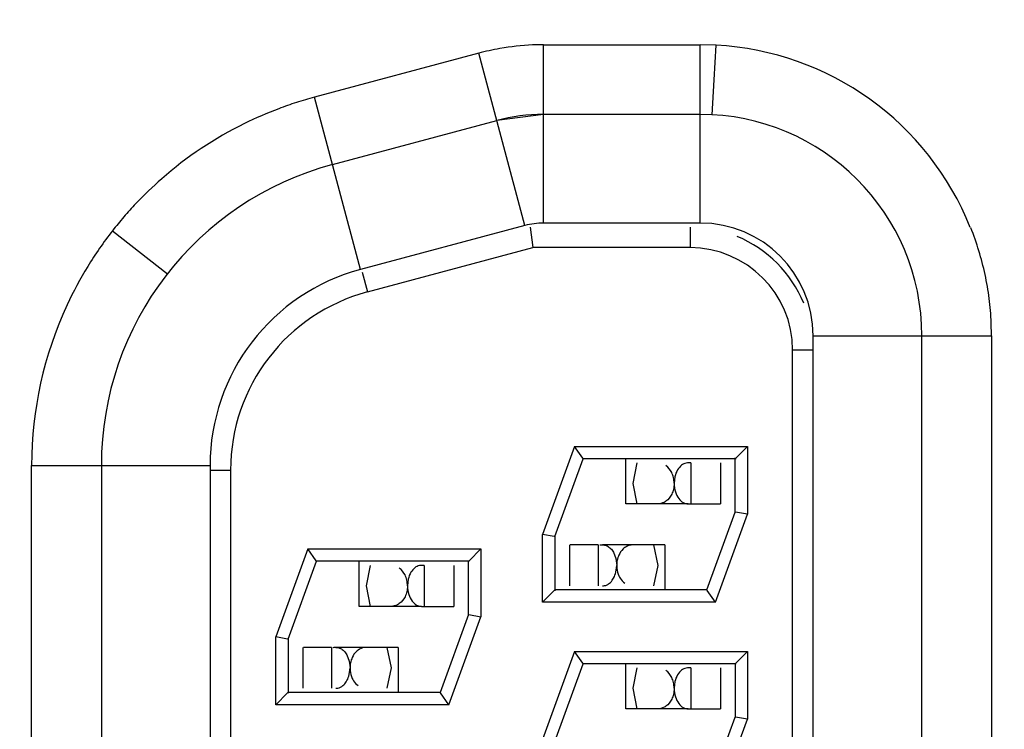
# Model space of a CAD drawing. Header units: inches. Extents: x 0 to 34, y 0 to 22.
# Tile 15 of 68: x 8.635 to 8.875, y 15.97 to 16.143. Entities that reach past the tile are written whole.
import ezdxf

# ---------------------------------------------------------------- set-up
doc = ezdxf.new("R2010")
doc.units = ezdxf.units.IN
doc.header["$LTSCALE"] = 1.87
doc.header["$MEASUREMENT"] = 0
doc.layers.get('0').update_dxf_attribs({"linetype": 'CONTINUOUS'})
doc.layers.add('DIMENSIONS', color=7, linetype='CONTINUOUS')
doc.styles.get("Standard").update_dxf_attribs({"font": 'txt', "width": 0.8})
doc.dimstyles.new('DIMSTYLE_1', dxfattribs={"dimtxt": 0.125, "dimasz": 0.18, "dimexe": 0.18, "dimexo": 0.0625, "dimgap": 0.09, "dimtad": 0, "dimtih": 1, "dimtoh": 1, "dimzin": 4, "dimdsep": 46, "dimtxsty": 'STANDARD', "dimblk": '_FILLED', "dimblk1": '_FILLED', "dimblk2": '_FILLED', "dimcen": 0.09, "dimadec": 0, "dimazin": 0, "dimtp": 0.01, "dimtm": 0.01, "dimtfac": 1, "dimtofl": 0, "dimtmove": 0, "dimatfit": 3, "dimldrblk": '_FILLED', "dimfxl": 1, "dimtolj": 1, "dimtzin": 4, "dimarcsym": 0})

# ---------------------------------------------------------------- blocks, each defined once
blk = doc.blocks.new('*D16')
at = {"layer": 'DIMENSIONS', "color": 2, "linetype": 'CONTINUOUS'}
for p, q in [((6.8272300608, 16.17663241), (6.5246606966, 16.0071168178)), ((9.4976764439, 16.17663241), (6.8272300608, 16.17663241)), ((6.5246606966, 16.0071168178), (5.3247764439, 16.0071168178))]:
    blk.add_line(p, q, dxfattribs=at)
at = {"layer": 'DIMENSIONS', "color": 2, "linetype": 'CONTINUOUS', "insert": (5.2622764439, 16.0696168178), "char_height": 0.125, "width": 1.125, "attachment_point": 3, "line_spacing_factor": 0.9}
blk.add_mtext('1.40{\\Ftxt.shx;\\W1.000000;\\H0.125000; }[35.4]', dxfattribs=at)
blk = doc.blocks.new('_FILLED')
at = {"color": 0, "linetype": 'BYBLOCK'}
blk.add_solid([(0, 0), (-1, 0.1736111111), (-1, -0.1736111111)], dxfattribs=at)
blk = doc.blocks.new('*D19')
at = {"layer": 'DIMENSIONS', "color": 2, "linetype": 'CONTINUOUS'}
blk.add_line((9.3186764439, 17.00563241), (5.3247764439, 17.00563241), dxfattribs=at)
at = {"layer": 'DIMENSIONS', "color": 2, "linetype": 'CONTINUOUS', "insert": (5.2622764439, 17.06813241), "char_height": 0.125, "width": 1.125, "attachment_point": 3, "line_spacing_factor": 0.9}
blk.add_mtext('2.22{\\Ftxt.shx;\\W1.000000;\\H0.125000; }[56.5]', dxfattribs=at)
blk = doc.blocks.new('*D21')
at = {"layer": 'DIMENSIONS', "color": 2, "linetype": 'CONTINUOUS'}
blk.add_line((10.1886764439, 18.02663241), (5.3247764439, 18.02663241), dxfattribs=at)
at = {"layer": 'DIMENSIONS', "color": 2, "linetype": 'CONTINUOUS', "insert": (5.2622764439, 18.08913241), "char_height": 0.125, "width": 1.125, "attachment_point": 3, "line_spacing_factor": 0.9}
blk.add_mtext('3.25{\\Ftxt.shx;\\W1.000000;\\H0.125000; }[82.4]', dxfattribs=at)

msp = doc.modelspace()

# ---------------------------------------------------------------- linework, layer by layer
at = {"color": 7, "linetype": 'CONTINUOUS'}
for p, q in [((8.7631503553, 16.0930921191), (8.7631503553, 16.1365921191)), ((8.7631503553, 16.1365921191), (8.8013856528, 16.1365921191)), ((8.8013856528, 16.0930921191), (8.8013856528, 16.1365921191)), ((8.80521279, 16.1364888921), (8.8013856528, 16.1365921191)), ((8.8047498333, 16.1280260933), (8.8052136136, 16.1364888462)), ((8.7473623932, 16.1345135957), (8.7073154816, 16.123783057)), ((8.758621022, 16.0924958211), (8.7473623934, 16.1345135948)), ((8.8042970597, 16.1195135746), (8.8047498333, 16.1280260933)), ((8.7185741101, 16.0817652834), (8.7073154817, 16.1237830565)), ((8.7631503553, 16.1195921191), (8.7517623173, 16.1180928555)), ((8.8013856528, 16.1195921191), (8.7631503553, 16.1195921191)), ((8.7117154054, 16.1073623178), (8.7517623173, 16.1180928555)), ((8.758621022, 16.0924958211), (8.7185741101, 16.0817652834)), ((8.8013856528, 16.0930921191), (8.7631503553, 16.0930921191)), ((8.6581028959, 16.0912112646), (8.6714986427, 16.0807445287)), ((8.7598856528, 16.0920921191), (8.7605439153, 16.0870921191)), ((8.7988856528, 16.0920921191), (8.7988856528, 16.0870921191)), ((8.7202387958, 16.0762923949), (8.7605439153, 16.0870921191)), ((8.7988856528, 16.0870921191), (8.7605439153, 16.0870921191)), ((8.7189447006, 16.081122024), (8.7202387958, 16.0762923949)), ((8.8723856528, 16.0655921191), (8.8723111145, 16.0687667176)), ((8.8288856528, 15.5485921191), (8.8288856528, 16.0655921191)), ((8.8288856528, 16.0655921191), (8.8723856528, 16.0655921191)), ((8.8553856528, 15.5485921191), (8.8553856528, 16.0655921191)), ((8.8723856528, 16.0655921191), (8.8723856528, 15.5485921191)), ((8.8238856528, 15.5520921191), (8.8238856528, 16.0620921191)), ((8.8288856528, 16.0620921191), (8.8238856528, 16.0620921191)), ((8.7707004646, 16.0385921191), (8.7628856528, 16.0171211)), ((8.7707004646, 16.0385921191), (8.8128856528, 16.0385921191)), ((8.7727247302, 16.0357011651), (8.7707004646, 16.0385921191)), ((8.8100032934, 16.0357097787), (8.8128856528, 16.0385921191)), ((8.8128856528, 16.0385921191), (8.8128856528, 16.0220631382)), ((8.7658856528, 16.0165921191), (8.7728010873, 16.0355921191)), ((8.8101001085, 16.0355921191), (8.7726577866, 16.0355921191)), ((8.7728010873, 16.0355921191), (8.7727170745, 16.0356973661)), ((8.7832395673, 16.024592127), (8.7832395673, 16.0355921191)), ((8.7849987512, 16.0295915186), (8.7859989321, 16.0345921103)), ((8.7991016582, 16.0345921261), (8.7991016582, 16.0245921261)), ((8.8063034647, 16.0345921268), (8.8063034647, 16.0245921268)), ((8.8098856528, 16.0225569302), (8.8098856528, 16.0358065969)), ((8.8098856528, 16.0355921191), (8.8099971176, 16.0357220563)), ((8.6383856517, 15.5810921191), (8.6383856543, 16.0339519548)), ((8.6383856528, 16.0339519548), (8.6818856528, 16.033951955)), ((8.6553856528, 16.033951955), (8.6553856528, 15.5802322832)), ((8.6818856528, 16.033951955), (8.6818856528, 15.5802322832)), ((8.6818856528, 16.0328257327), (8.6868856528, 16.0328257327)), ((8.6868856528, 16.0328257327), (8.6868856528, 15.5813585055)), ((8.795186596, 16.0312250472), (8.7949990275, 16.0295919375)), ((8.7859985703, 16.0245921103), (8.7849987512, 16.0295915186)), ((8.7984245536, 16.0245921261), (8.7832395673, 16.024592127)), ((8.7984242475, 16.0245716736), (8.7991016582, 16.0245921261)), ((8.7991016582, 16.0245921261), (8.8063034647, 16.0245921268)), ((8.8029702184, 16.0035921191), (8.8098856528, 16.0225921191)), ((8.8099869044, 16.0225723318), (8.8098856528, 16.0225921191)), ((8.8128856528, 16.0220631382), (8.8099884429, 16.0225739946)), ((8.805070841, 16.0005921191), (8.8128856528, 16.0220631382)), ((8.7628856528, 16.0005921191), (8.7628856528, 16.0171211)), ((8.7657822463, 16.0166103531), (8.7628856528, 16.0171211)), ((8.7658856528, 16.0165921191), (8.7657830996, 16.016608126)), ((8.7658856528, 16.0166274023), (8.7658856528, 16.0033776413)), ((8.7057004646, 16.0135921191), (8.6978856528, 15.9921211)), ((8.7057004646, 16.0135921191), (8.7478856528, 16.0135921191)), ((8.7077247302, 16.0107011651), (8.7057004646, 16.0135921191)), ((8.7450032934, 16.0107097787), (8.7478856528, 16.0135921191)), ((8.7478856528, 16.0135921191), (8.7478856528, 15.9970631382)), ((8.7694987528, 16.0145921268), (8.7694987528, 16.0045921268)), ((8.7764574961, 16.0145921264), (8.769694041, 16.0145921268)), ((8.7764574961, 16.0145921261), (8.7764574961, 16.0045921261)), ((8.7927579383, 16.014592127), (8.777572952, 16.0145921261)), ((8.7899989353, 16.0145921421), (8.7909987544, 16.0095927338)), ((8.7927579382, 16.014592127), (8.7927579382, 16.0035921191)), ((8.7008856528, 15.9915921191), (8.7078010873, 16.0105921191)), ((8.7451001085, 16.0105921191), (8.7076577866, 16.0105921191)), ((8.7078010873, 16.0105921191), (8.7077170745, 16.0106973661)), ((8.7182395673, 15.999592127), (8.7182395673, 16.0105921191)), ((8.7448856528, 15.9975568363), (8.7448856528, 16.0108065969)), ((8.7448856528, 16.0105921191), (8.7449971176, 16.0107220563)), ((8.7802164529, 16.0127723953), (8.7808101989, 16.0112280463)), ((8.7808101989, 16.0112280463), (8.7809984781, 16.0095923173)), ((8.7199987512, 16.0045915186), (8.7209989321, 16.0095921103)), ((8.7341016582, 16.0095921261), (8.7341016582, 15.9995921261)), ((8.7413034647, 16.0095921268), (8.7413034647, 15.9995921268)), ((8.7808109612, 16.0079594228), (8.7809984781, 16.0095923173)), ((8.7909987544, 16.0095927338), (8.7899985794, 16.0045921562)), ((8.7301865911, 16.0062250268), (8.7299990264, 16.0045919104)), ((8.7209985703, 15.9995921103), (8.7199987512, 16.0045915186)), ((8.7657680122, 16.0034744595), (8.7628856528, 16.0005921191)), ((8.7658856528, 16.0035921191), (8.7657741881, 16.0034621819)), ((8.8029702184, 16.0035921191), (8.7658856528, 16.0035921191)), ((8.8030381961, 16.0034841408), (8.8029702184, 16.0035921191)), ((8.805070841, 16.0005921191), (8.8030432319, 16.0034878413)), ((8.7334245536, 15.9995921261), (8.7182395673, 15.999592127)), ((8.733424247, 15.9995716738), (8.7341016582, 15.9995921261)), ((8.7341016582, 15.9995921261), (8.7413034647, 15.9995921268)), ((8.805070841, 16.0005921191), (8.7628856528, 16.0005921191)), ((8.7448856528, 15.9975921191), (8.7379702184, 15.9785921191)), ((8.740070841, 15.9755921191), (8.7478856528, 15.9970631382)), ((8.7448856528, 15.9975921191), (8.7449882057, 15.9975761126)), ((8.744989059, 15.9975738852), (8.7478856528, 15.9970631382)), ((8.6978856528, 15.9755921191), (8.6978856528, 15.9921211)), ((8.7007822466, 15.991610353), (8.6978856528, 15.9921211)), ((8.7008856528, 15.9915921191), (8.7007830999, 15.9916081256)), ((8.7008856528, 15.991627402), (8.7008856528, 15.9783776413)), ((8.7044987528, 15.9895921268), (8.7044987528, 15.9795921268)), ((8.7114574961, 15.9895921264), (8.704694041, 15.9895921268)), ((8.7114574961, 15.9895921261), (8.7114574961, 15.9795921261)), ((8.7277579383, 15.989592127), (8.712572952, 15.9895921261)), ((8.7249989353, 15.9895921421), (8.7259987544, 15.9845927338)), ((8.7277579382, 15.989592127), (8.7277579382, 15.9785921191)), ((8.7152164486, 15.987772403), (8.7158101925, 15.9862280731)), ((8.7707004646, 15.9885921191), (8.7628856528, 15.9671211)), ((8.7707004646, 15.9885921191), (8.8128856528, 15.9885921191)), ((8.7727247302, 15.9857011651), (8.7707004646, 15.9885921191)), ((8.8100032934, 15.9857097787), (8.8128856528, 15.9885921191)), ((8.8128856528, 15.9885921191), (8.8128856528, 15.9720631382)), ((8.7158101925, 15.9862280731), (8.7159984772, 15.9845923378)), ((8.7158109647, 15.9829594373), (8.7159984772, 15.9845923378)), ((8.7259987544, 15.9845927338), (8.7249985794, 15.9795921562)), ((8.7658856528, 15.9665921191), (8.7728010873, 15.9855921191)), ((8.8101001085, 15.9855921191), (8.7726577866, 15.9855921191)), ((8.7728010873, 15.9855921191), (8.7727170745, 15.9856973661)), ((8.7832395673, 15.974592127), (8.7832395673, 15.9855921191)), ((8.7849987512, 15.9795915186), (8.7859989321, 15.9845921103)), ((8.7991016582, 15.9845921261), (8.7991016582, 15.9745921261)), ((8.8063034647, 15.9845921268), (8.8063034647, 15.9745921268)), ((8.8098856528, 15.9855921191), (8.8099971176, 15.9857220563)), ((8.8098856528, 15.9855921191), (8.8098856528, 15.9725921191)), ((8.7859985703, 15.9745921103), (8.7849987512, 15.9795915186)), ((8.795186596, 15.9812250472), (8.7949990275, 15.9795919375)), ((8.7007680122, 15.9784744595), (8.6978856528, 15.9755921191)), ((8.7008856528, 15.9785921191), (8.7007741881, 15.9784621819)), ((8.7379702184, 15.9785921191), (8.7008856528, 15.9785921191)), ((8.7380381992, 15.9784841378), (8.7379702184, 15.9785921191)), ((8.740070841, 15.9755921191), (8.7380432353, 15.978487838)), ((8.740070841, 15.9755921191), (8.6978856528, 15.9755921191)), ((8.7984245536, 15.9745921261), (8.7832395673, 15.974592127)), ((8.7984242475, 15.9745716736), (8.7991016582, 15.9745921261)), ((8.7991016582, 15.9745921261), (8.8063034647, 15.9745921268)), ((8.8029702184, 15.9535921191), (8.8098856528, 15.9725921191)), ((8.8099869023, 15.9725723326), (8.8098856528, 15.9725921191)), ((8.8128856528, 15.9720631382), (8.8099884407, 15.972573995)), ((8.805070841, 15.9505921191), (8.8128856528, 15.9720631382))]:
    msp.add_line(p, q, dxfattribs=at)
for centre, radius, start, end in [((8.7635446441, 16.073810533), 0.0628229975, 100.0722482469, 104.9268061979), ((8.8013915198, 16.0657275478), 0.0708644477, 21.7791695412, 86.9089026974), ((8.7631503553, 16.0755921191), 0.044, 90, 104.9999999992), ((8.8013856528, 16.0655921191), 0.054, 0, 90), ((8.7313826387, 16.0339568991), 0.092994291, 116.239123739, 131.2296884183), ((8.7313856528, 16.033951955), 0.076, 104.9999999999, 180), ((8.7631503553, 16.0755921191), 0.0175, 90, 104.999999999), ((8.8013856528, 16.0655921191), 0.0275, 0, 90), ((8.7988856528, 16.0620921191), 0.03, 22.5, 67.5), ((8.7988856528, 16.0620921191), 0.025, 0, 90), ((8.7313856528, 16.033951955), 0.0495, 105.0000000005, 180), ((8.7318856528, 16.0328257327), 0.045, 105, 180), ((8.7312996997, 16.0339685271), 0.09291254, 155.0846302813, 179.9887765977)]:
    msp.add_arc(centre, radius, start, end, dxfattribs=at)
for points, knots in [([(8.7631503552, 16.1365921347), (8.7622621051, 16.1365898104), (8.7587154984, 16.1365192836), (8.7551759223, 16.1361266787), (8.7525575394, 16.1356653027)], [0, 0, 0, 0, 0.2504256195, 1, 1, 1, 1]), ([(8.7073154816, 16.1237830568), (8.7058507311, 16.1233701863), (8.7029222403, 16.1225407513), (8.6971854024, 16.1205210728), (8.692992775, 16.1187116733), (8.6902687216, 16.1173689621)], [0, 0, 0, 0, 0.2503240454, 0.5004470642, 1, 1, 1, 1]), ([(8.6700920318, 16.1038954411), (8.6679009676, 16.1019753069), (8.6647499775, 16.0989370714), (8.6613311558, 16.0951543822), (8.6594653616, 16.0929192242), (8.6585453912, 16.0917903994), (8.6581035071, 16.0912120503)], [0, 0, 0, 0, 0.5001596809, 0.7500668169, 0.8750462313, 1, 1, 1, 1]), ([(8.6581035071, 16.0912120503), (8.6570292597, 16.089806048), (8.6549055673, 16.0869747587), (8.6510594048, 16.0810401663), (8.6485428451, 16.0763608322), (8.6470541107, 16.0731588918)], [0, 0, 0, 0, 0.2503301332, 0.500433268, 1, 1, 1, 1]), ([(8.8723111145, 16.0687667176), (8.8722339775, 16.0707487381), (8.8718780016, 16.074705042), (8.8705392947, 16.0825277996), (8.8687893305, 16.0882521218), (8.8673175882, 16.0919350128)], [0, 0, 0, 0, 0.2500782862, 0.4999659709, 1, 1, 1, 1]), ([(8.7991016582, 16.0345921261), (8.7987151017, 16.0345921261), (8.7979013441, 16.0346405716), (8.7966948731, 16.0340360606), (8.7957221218, 16.0328489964), (8.7953238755, 16.0318091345), (8.795186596, 16.0312250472)], [0, 0, 0, 0, 0.2043184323, 0.4220448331, 0.6828621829, 1, 1, 1, 1]), ([(8.7950008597, 16.0296089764), (8.7949996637, 16.0300740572), (8.7948873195, 16.0309810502), (8.7943700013, 16.0325363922), (8.7936121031, 16.0335079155), (8.7930183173, 16.0339318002)], [0, 0, 0, 0, 0.2846354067, 0.5535004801, 1, 1, 1, 1]), ([(8.795000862, 16.0295747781), (8.794996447, 16.0291095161), (8.7948835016, 16.0282034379), (8.79437112, 16.0266460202), (8.7936111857, 16.0256753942), (8.7930169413, 16.0252517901)], [0, 0, 0, 0, 0.2847401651, 0.553400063, 1, 1, 1, 1]), ([(8.7949990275, 16.0295919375), (8.7950006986, 16.0288889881), (8.795184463, 16.0275727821), (8.7959695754, 16.0259255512), (8.796946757, 16.024995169), (8.7977978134, 16.0246450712), (8.7982195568, 16.0246016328), (8.7984245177, 16.0245937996)], [0, 0, 0, 0, 0.3173748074, 0.5896521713, 0.8105015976, 0.9073948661, 1, 1, 1, 1]), ([(8.7930169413, 16.0252517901), (8.7928640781, 16.0251428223), (8.7922559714, 16.0247707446), (8.7915304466, 16.0245921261), (8.7910062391, 16.0245921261)], [0, 0, 0, 0, 0.2636848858, 1, 1, 1, 1]), ([(8.7768958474, 16.0145921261), (8.7771942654, 16.0145921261), (8.7777996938, 16.0146241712), (8.7787355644, 16.0143719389), (8.779578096, 16.0137204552), (8.7800211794, 16.0131179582), (8.7802164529, 16.0127723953)], [0, 0, 0, 0, 0.2222627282, 0.4495225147, 0.7043726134, 1, 1, 1, 1]), ([(8.7829728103, 16.0139269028), (8.7828270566, 16.0138222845), (8.7822239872, 16.0133233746), (8.7817721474, 16.0126520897), (8.7815266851, 16.0121028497)], [0, 0, 0, 0, 0.2297202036, 1, 1, 1, 1]), ([(8.7849912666, 16.0145921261), (8.7848175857, 16.0145921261), (8.7841028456, 16.0145382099), (8.7834125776, 16.0142425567), (8.7829728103, 16.0139269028)], [0, 0, 0, 0, 0.2429083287, 1, 1, 1, 1]), ([(8.7815266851, 16.0121028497), (8.7814434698, 16.0119166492), (8.7811403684, 16.0111187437), (8.7809984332, 16.0102584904), (8.7809966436, 16.0096094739)], [0, 0, 0, 0, 0.2391056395, 1, 1, 1, 1]), ([(8.7300008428, 16.004608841), (8.7299996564, 16.005073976), (8.7298872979, 16.0059810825), (8.7293699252, 16.0075365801), (8.7286118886, 16.00850817), (8.7280180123, 16.0089320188)], [0, 0, 0, 0, 0.2846399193, 0.5535131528, 1, 1, 1, 1]), ([(8.7341016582, 16.0095921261), (8.7337151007, 16.0095921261), (8.7329013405, 16.0096405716), (8.7316948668, 16.0090360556), (8.730722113, 16.0078489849), (8.7303238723, 16.0068091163), (8.7301865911, 16.0062250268)], [0, 0, 0, 0, 0.2043182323, 0.4220445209, 0.6828619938, 1, 1, 1, 1]), ([(8.7809979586, 16.0095923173), (8.7809974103, 16.0093641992), (8.7810491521, 16.008481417), (8.7812827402, 16.0076077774), (8.781558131, 16.007012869)], [0, 0, 0, 0, 0.2581473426, 1, 1, 1, 1]), ([(8.7775708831, 16.0045936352), (8.7779047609, 16.0046062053), (8.7786223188, 16.0047386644), (8.7795719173, 16.0054400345), (8.7803607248, 16.0065362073), (8.7806916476, 16.007453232), (8.7808109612, 16.0079594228)], [0, 0, 0, 0, 0.2001421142, 0.4243513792, 0.6884708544, 1, 1, 1, 1]), ([(8.781558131, 16.007012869), (8.7816461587, 16.0068227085), (8.7820063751, 16.0061503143), (8.7825369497, 16.0055660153), (8.7829880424, 16.0052461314)], [0, 0, 0, 0, 0.2747982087, 1, 1, 1, 1]), ([(8.730000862, 16.0045747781), (8.7300005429, 16.0041096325), (8.7298882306, 16.0032022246), (8.7293688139, 16.0016473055), (8.7286109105, 16.0006756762), (8.7280169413, 16.0002517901)], [0, 0, 0, 0, 0.2846167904, 0.5534986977, 1, 1, 1, 1]), ([(8.7299990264, 16.0045919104), (8.7300006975, 16.0038889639), (8.7301844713, 16.002572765), (8.7309695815, 16.0009255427), (8.7319467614, 15.9999951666), (8.7327978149, 15.999645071), (8.7332195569, 15.9996016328), (8.7334245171, 15.9995937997)], [0, 0, 0, 0, 0.3173747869, 0.5896519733, 0.8105014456, 0.9073947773, 1, 1, 1, 1]), ([(8.7280169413, 16.0002517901), (8.7278642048, 16.0001427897), (8.7272561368, 15.9997705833), (8.7265305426, 15.9995921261), (8.7260062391, 15.9995921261)], [0, 0, 0, 0, 0.2635622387, 1, 1, 1, 1]), ([(8.7118958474, 15.9895921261), (8.7121942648, 15.9895921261), (8.7127996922, 15.9896241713), (8.7137355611, 15.9893719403), (8.7145780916, 15.9887204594), (8.7150211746, 15.9881179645), (8.7152164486, 15.987772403)], [0, 0, 0, 0, 0.2222628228, 0.4495227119, 0.7043727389, 1, 1, 1, 1]), ([(8.7179728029, 15.9889268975), (8.7178270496, 15.9888222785), (8.7172239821, 15.9883233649), (8.7167721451, 15.9876520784), (8.7165266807, 15.9871028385)], [0, 0, 0, 0, 0.2297200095, 1, 1, 1, 1]), ([(8.7199912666, 15.9895921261), (8.719817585, 15.9895921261), (8.7191028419, 15.9895382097), (8.7184125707, 15.9892425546), (8.7179728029, 15.9889268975)], [0, 0, 0, 0, 0.2429083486, 1, 1, 1, 1]), ([(8.7165266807, 15.9871028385), (8.7164434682, 15.986916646), (8.7161403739, 15.9861187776), (8.715998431, 15.9852585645), (8.7159966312, 15.9846095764)], [0, 0, 0, 0, 0.2391059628, 1, 1, 1, 1]), ([(8.7159979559, 15.9845923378), (8.7159974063, 15.9843642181), (8.7160491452, 15.9834814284), (8.7162827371, 15.9826077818), (8.716558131, 15.982012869)], [0, 0, 0, 0, 0.2581471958, 1, 1, 1, 1]), ([(8.7991016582, 15.9845921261), (8.7987151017, 15.9845921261), (8.7979013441, 15.9846405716), (8.7966948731, 15.9840360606), (8.7957221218, 15.9828489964), (8.7953238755, 15.9818091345), (8.795186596, 15.9812250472)], [0, 0, 0, 0, 0.2043184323, 0.4220448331, 0.6828621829, 1, 1, 1, 1]), ([(8.7125708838, 15.9795936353), (8.7129047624, 15.9796062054), (8.713622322, 15.9797386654), (8.7145719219, 15.9804400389), (8.7153607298, 15.9815362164), (8.7156916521, 15.9824532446), (8.7158109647, 15.9829594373)], [0, 0, 0, 0, 0.2001419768, 0.4243511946, 0.6884707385, 1, 1, 1, 1]), ([(8.716558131, 15.982012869), (8.7166461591, 15.9818227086), (8.7170063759, 15.9811503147), (8.7175369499, 15.9805660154), (8.7179880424, 15.9802461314)], [0, 0, 0, 0, 0.2747983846, 1, 1, 1, 1]), ([(8.7950008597, 15.9796089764), (8.7949996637, 15.9800740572), (8.7948873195, 15.9809810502), (8.7943700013, 15.9825363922), (8.7936121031, 15.9835079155), (8.7930183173, 15.9839318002)], [0, 0, 0, 0, 0.2846354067, 0.5535004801, 1, 1, 1, 1]), ([(8.795000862, 15.9795747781), (8.7950005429, 15.9791096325), (8.7948882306, 15.9782022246), (8.7943688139, 15.9766473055), (8.7936109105, 15.9756756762), (8.7930169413, 15.9752517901)], [0, 0, 0, 0, 0.2846167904, 0.5534986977, 1, 1, 1, 1]), ([(8.7949990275, 15.9795919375), (8.7950006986, 15.9788889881), (8.795184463, 15.9775727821), (8.7959695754, 15.9759255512), (8.796946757, 15.974995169), (8.7977978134, 15.9746450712), (8.7982195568, 15.9746016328), (8.7984245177, 15.9745937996)], [0, 0, 0, 0, 0.3173748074, 0.5896521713, 0.8105015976, 0.9073948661, 1, 1, 1, 1]), ([(8.7930169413, 15.9752517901), (8.7928642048, 15.9751427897), (8.7922561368, 15.9747705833), (8.7915305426, 15.9745921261), (8.7910062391, 15.9745921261)], [0, 0, 0, 0, 0.2635622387, 1, 1, 1, 1])]:
    msp.add_open_spline(points, degree=3, knots=knots, dxfattribs=at)

# ---------------------------------------------------------------- dimensions: what is measured, and where the dimension line sits
at = {"layer": 'DIMENSIONS', "color": 2, "linetype": 'CONTINUOUS'}
for feature_location, offset, origin, picture, middle in [((10.1886764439, 18.02663241), (-4.8639, 0), (10.2511764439, 14.7815518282), '*D21', (4.4497764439, 18.02663241)), ((9.3186764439, 17.00563241), (-3.993899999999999, 0), (9.3811764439, 14.7815518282), '*D19', (4.4497764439, 17.00563241)), ((9.4976764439, 16.17663241), (-4.172899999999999, -0.1695155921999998), (9.5601764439, 14.7815518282), '*D16', (4.4497764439, 16.0071168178))]:
    dim = msp.add_ordinate_dim(feature_location=feature_location, offset=offset, dtype=0, origin=origin, dimstyle='DIMSTYLE_1', dxfattribs=at)
    dim.commit()
    dim.dimension.update_dxf_attribs({"geometry": picture, "text_midpoint": middle})

doc.saveas('drawing.dxf')
